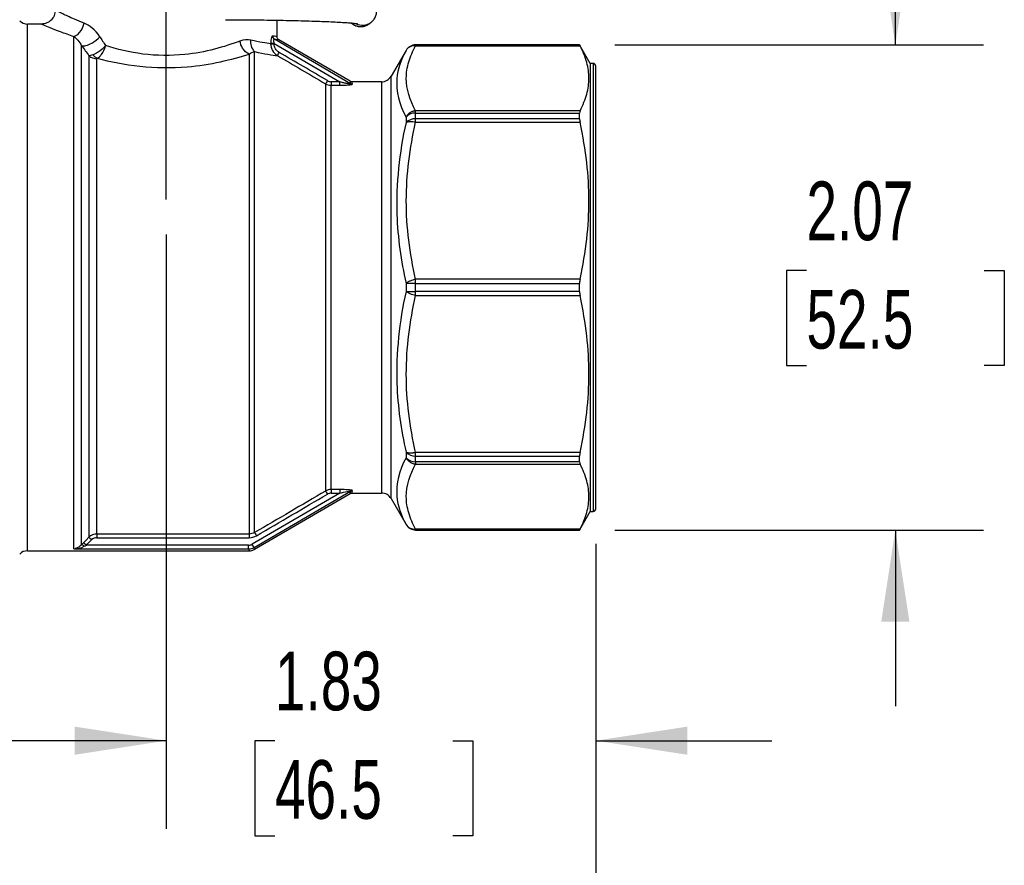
# Model space of a CAD drawing. Header units: inches. Extents: x 0.7 to 32.2, y 0.7 to 24.8.
# Tile 3 of 13: x 7.5 to 11.7, y 4.9 to 8.5. Entities that reach past the tile are written whole.
import ezdxf

# ---------------------------------------------------------------- set-up
doc = ezdxf.new("R2010")
doc.units = ezdxf.units.IN
doc.header["$LTSCALE"] = 3
doc.header["$MEASUREMENT"] = 0
doc.linetypes.add('SLD-Center', pattern=[0.75, 0.6, -0.05, 0.05, -0.05])
doc.linetypes.add('SLD-Solid', pattern=[0])
doc.layers.add('CENTER', color=40, linetype='SLD-Center')
doc.layers.add('DIMENSIONS', color=140, linetype='SLD-Solid', lineweight=25)
doc.styles.add('SLDTEXTSTYLE0', font='TXT', dxfattribs={"width": 0.7})
doc.dimstyles.new('SLDDIMSTYLE0', dxfattribs={"dimtxt": 0.254883, "dimasz": 0.39, "dimexe": 0, "dimexo": 0.0625, "dimgap": 0.063721, "dimtad": 0, "dimtih": 1, "dimtoh": 1, "dimrnd": 1e-09, "dimzin": 12, "dimdsep": 46, "dimtxsty": 'SLDTEXTSTYLE0', "dimsah": 1, "dimcen": 0.09, "dimadec": 0, "dimazin": 3, "dimtfac": 1, "dimtmove": 0, "dimatfit": 0, "dimfxl": 0, "dimfrac": 2, "dimtolj": 1, "dimtzin": 12, "dimarcsym": 0})
doc.dimstyles.new('SLDDIMSTYLE1', dxfattribs={"dimtxt": 0.254883, "dimasz": 0.39, "dimexe": 0, "dimexo": 0.0625, "dimgap": 0.063721, "dimtad": 0, "dimtih": 1, "dimtoh": 1, "dimrnd": 1e-09, "dimzin": 12, "dimdsep": 46, "dimtxsty": 'SLDTEXTSTYLE0', "dimsah": 1, "dimcen": 0.09, "dimadec": 0, "dimazin": 3, "dimtfac": 1, "dimtofl": 0, "dimtmove": 0, "dimatfit": 3, "dimfxl": 0, "dimfrac": 2, "dimtolj": 1, "dimtzin": 12, "dimarcsym": 0})

# ---------------------------------------------------------------- blocks, each defined once
blk = doc.blocks.new('_D')
at = {"layer": 'DIMENSIONS'}
for p, q in [((8.1038, 7.5569), (8.1038, 5.0259)), ((9.9345, 6.2391), (9.9345, 5.0259)), ((8.1038, 5.4009), (7.3538, 5.4009)), ((8.5674, 5.4009), (8.4818, 5.4009)), ((8.4818, 5.4009), (8.4818, 4.9958)), ((9.3248, 5.4009), (9.4104, 5.4009)), ((9.4104, 5.4009), (9.4104, 4.9958)), ((9.9345, 5.4009), (10.6845, 5.4009)), ((8.4818, 4.9958), (8.5674, 4.9958)), ((9.4104, 4.9958), (9.3248, 4.9958))]:
    blk.add_line(p, q, dxfattribs=at)
for points in [[(8.1038, 5.4009), (7.7138, 5.4609), (7.7138, 5.3409)], [(9.9345, 5.4009), (10.3245, 5.3409), (10.3245, 5.4609)]]:
    blk.add_solid(points, dxfattribs=at)
at = {"layer": 'DIMENSIONS', "char_height": 0.25, "attachment_point": 1, "style": 'SLDTEXTSTYLE0'}
for s, insert in [('1.83', (8.5674, 5.7802)), ('46.5', (8.5674, 5.3181))]:
    blk.add_mtext(s, dxfattribs=dict(at, insert=insert))
blk = doc.blocks.new('_D_1')
at = {"layer": 'DIMENSIONS'}
for p, q in [((6.277, 6.2391), (6.277, 3.64)), ((9.9345, 6.2391), (9.9345, 3.64)), ((6.277, 4.015), (7.3133, 4.015)), ((7.6587, 4.015), (7.5731, 4.015)), ((7.5731, 4.015), (7.5731, 3.6099)), ((8.4161, 4.015), (8.5017, 4.015)), ((8.5017, 4.015), (8.5017, 3.6099)), ((9.9345, 4.015), (8.7615, 4.015)), ((7.5731, 3.6099), (7.6587, 3.6099)), ((8.5017, 3.6099), (8.4161, 3.6099))]:
    blk.add_line(p, q, dxfattribs=at)
for points in [[(6.277, 4.015), (6.667, 3.955), (6.667, 4.075)], [(9.9345, 4.015), (9.5445, 4.075), (9.5445, 3.955)]]:
    blk.add_solid(points, dxfattribs=at)
at = {"layer": 'DIMENSIONS', "char_height": 0.25, "attachment_point": 1, "style": 'SLDTEXTSTYLE0'}
for s, insert in [('3.66', (7.6587, 4.3943)), ('92.9', (7.6587, 3.9322))]:
    blk.add_mtext(s, dxfattribs=dict(at, insert=insert))
blk = doc.blocks.new('_D_2')
at = {"layer": 'DIMENSIONS'}
for p, q in [((7.5404, 10.2946), (4.7136, 10.2946)), ((5.0886, 10.2946), (5.0886, 8.6947)), ((4.6039, 8.2326), (4.5183, 8.2326)), ((4.5183, 8.2326), (4.5183, 7.8275)), ((5.5733, 8.2326), (5.6589, 8.2326)), ((5.6589, 8.2326), (5.6589, 7.8275)), ((4.5183, 7.8275), (4.6039, 7.8275)), ((5.6589, 7.8275), (5.5733, 7.8275)), ((5.0886, 6.1706), (5.0886, 7.7704)), ((7.0955, 6.1706), (4.7136, 6.1706))]:
    blk.add_line(p, q, dxfattribs=at)
for points in [[(5.0886, 10.2946), (5.0286, 9.9046), (5.1486, 9.9046)], [(5.0886, 6.1706), (5.1486, 6.5606), (5.0286, 6.5606)]]:
    blk.add_solid(points, dxfattribs=at)
at = {"layer": 'DIMENSIONS', "char_height": 0.25, "attachment_point": 1, "style": 'SLDTEXTSTYLE0'}
for s, insert in [('4.12', (4.7099, 8.6119)), ('104.8', (4.6039, 8.1498))]:
    blk.add_mtext(s, dxfattribs=dict(at, insert=insert))
blk = doc.blocks.new('_D_3')
at = {"layer": 'DIMENSIONS'}
for p, q in [((11.2108, 8.3655), (11.2108, 9.1155)), ((10.0154, 8.3655), (11.5858, 8.3655)), ((10.8321, 7.404), (10.7465, 7.404)), ((10.7465, 7.404), (10.7465, 6.9989)), ((11.5895, 7.404), (11.6751, 7.404)), ((11.6751, 7.404), (11.6751, 6.9989)), ((10.7465, 6.9989), (10.8321, 6.9989)), ((11.6751, 6.9989), (11.5895, 6.9989)), ((10.0154, 6.2985), (11.5858, 6.2985)), ((11.2108, 6.2985), (11.2108, 5.5485))]:
    blk.add_line(p, q, dxfattribs=at)
for points in [[(11.2108, 8.3655), (11.2708, 8.7555), (11.1508, 8.7555)], [(11.2108, 6.2985), (11.1508, 5.9085), (11.2708, 5.9085)]]:
    blk.add_solid(points, dxfattribs=at)
at = {"layer": 'DIMENSIONS', "char_height": 0.25, "attachment_point": 1, "style": 'SLDTEXTSTYLE0'}
for s, insert in [('2.07', (10.8321, 7.7833)), ('52.5', (10.8321, 7.3212))]:
    blk.add_mtext(s, dxfattribs=dict(at, insert=insert))

msp = doc.modelspace()

# ---------------------------------------------------------------- linework, layer by layer
for p, q in [((7.5723, 8.454), (7.5131, 8.454)), ((7.5131, 6.2099), (7.5131, 8.454)), ((8.5762, 8.4008), (8.5762, 8.4705)), ((8.9697, 8.4557), (8.9681, 8.4545)), ((8.9697, 8.4557), (8.9772, 8.4615)), ((7.7102, 6.2179), (7.7102, 8.4015)), ((7.7436, 6.2355), (7.7436, 8.3615)), ((8.549, 8.3718), (8.549, 8.3703)), ((8.5638, 8.3703), (8.5638, 8.3718)), ((8.5638, 8.3718), (8.8432, 8.2086)), ((8.8892, 8.1998), (8.5648, 8.3893)), ((8.8874, 8.2101), (8.584, 8.3874)), ((9.8654, 8.3655), (9.1668, 8.3655)), ((9.1668, 8.3653), (9.1668, 8.3655)), ((9.1668, 8.3617), (9.1668, 8.3653)), ((9.8654, 8.3653), (9.1668, 8.3653)), ((9.1668, 8.3617), (9.8672, 8.3617)), ((9.9108, 8.2867), (9.8654, 8.3655)), ((9.8654, 8.3653), (9.8654, 8.3655)), ((7.775, 8.319), (7.775, 6.2674)), ((8.4572, 8.3263), (8.4572, 6.2813)), ((8.4809, 6.2877), (8.4809, 8.337)), ((9.1259, 8.3418), (9.0623, 8.2316)), ((9.1259, 8.3418), (9.1259, 8.3417)), ((7.8084, 6.2813), (7.8084, 8.3063)), ((9.9227, 8.2867), (9.9108, 8.2867)), ((9.9108, 8.2867), (9.9108, 6.3773)), ((9.9227, 8.2867), (9.9227, 6.3773)), ((9.9345, 6.3891), (9.9345, 8.2749)), ((9.0623, 6.4324), (9.0623, 8.2316)), ((8.7828, 8.1995), (8.7828, 6.4645)), ((8.8432, 8.2086), (8.8065, 8.2086)), ((8.8065, 6.4708), (8.8065, 8.1931)), ((8.8065, 8.1931), (8.8432, 8.1931)), ((9.0214, 8.208), (8.8954, 8.208)), ((9.0214, 8.208), (9.0214, 6.456)), ((9.1259, 8.0579), (9.1259, 8.034)), ((9.1668, 8.0749), (9.1668, 8.0845)), ((9.8672, 8.0845), (9.1668, 8.0845)), ((9.1668, 8.0505), (9.1668, 8.0749)), ((9.1668, 8.0749), (9.8654, 8.0749)), ((9.8654, 8.0505), (9.8654, 8.0749)), ((9.1668, 8.0357), (9.1668, 8.0505)), ((9.8654, 8.0505), (9.1668, 8.0505)), ((9.1668, 8.0357), (9.8672, 8.0357)), ((9.1259, 7.3489), (9.1259, 7.3151)), ((9.1668, 7.3492), (9.1668, 7.3665)), ((9.8672, 7.3665), (9.1668, 7.3665)), ((9.1668, 7.3147), (9.1668, 7.3492)), ((9.1668, 7.3492), (9.8654, 7.3492)), ((9.8654, 7.3147), (9.8654, 7.3492)), ((9.8654, 7.3147), (9.1668, 7.3147)), ((9.1668, 7.2974), (9.1668, 7.3147)), ((9.1668, 7.2974), (9.8672, 7.2974)), ((9.1259, 6.6299), (9.1259, 6.6061)), ((9.8672, 6.6283), (9.1668, 6.6283)), ((9.1668, 6.6135), (9.1668, 6.6283)), ((9.1668, 6.6135), (9.8654, 6.6135)), ((9.1668, 6.5891), (9.1668, 6.6135)), ((9.8654, 6.5891), (9.1668, 6.5891)), ((9.1668, 6.5891), (9.1668, 6.5794)), ((9.8654, 6.5891), (9.8654, 6.6135)), ((9.1668, 6.5794), (9.8672, 6.5794)), ((8.4787, 6.2244), (8.8892, 6.4641)), ((8.8432, 6.4708), (8.8065, 6.4708)), ((8.8432, 6.4554), (8.4708, 6.2379)), ((8.4809, 6.2164), (8.8874, 6.4538)), ((8.8065, 6.4554), (8.8432, 6.4554)), ((8.8954, 6.456), (9.0214, 6.456)), ((9.0623, 6.4324), (9.1259, 6.3222)), ((9.8654, 6.2985), (9.9108, 6.3773)), ((9.9108, 6.3773), (9.9227, 6.3773)), ((9.1259, 6.3223), (9.1259, 6.3222)), ((9.8672, 6.3023), (9.1668, 6.3023)), ((9.1668, 6.2987), (9.1668, 6.3023)), ((9.1668, 6.2987), (9.8654, 6.2987)), ((9.1668, 6.2985), (9.1668, 6.2987)), ((9.1668, 6.2985), (9.8654, 6.2985)), ((9.8654, 6.2985), (9.8654, 6.2987)), ((8.4572, 6.2813), (7.8084, 6.2813)), ((7.8084, 6.2657), (8.4572, 6.2657)), ((7.5131, 6.2099), (8.4573, 6.2099)), ((7.7102, 6.2179), (8.455, 6.2179)), ((8.455, 6.2336), (7.7636, 6.2336))]:
    msp.add_line(p, q)
at = {"flags": 128}
for points in [[(7.775, 6.2674), (7.7623, 6.2546), (7.7524, 6.2446)], [(7.7636, 6.2336), (7.7762, 6.2463), (7.7861, 6.2564)]]:
    msp.add_lwpolyline(points, dxfattribs=at)
for centre, radius, start, end in [((7.5131, 8.5013), 0.0472, 225, 270), ((8.9335, 8.5022), 0.059, 229.5011, 305.9988), ((8.941, 8.508), 0.059, 241.3579, 308.0925), ((9.1668, 8.3182), 0.0472, 90, 150), ((9.1668, 8.3181), 0.0472, 89.9985, 149.9946), ((9.9227, 8.2749), 0.0118, 360, 90), ((9.0214, 8.2552), 0.0472, 270, 330), ((9.1647, 8.0223), 0.0526, 87.6544, 137.4232), ((9.1645, 7.997), 0.0535, 87.5324, 136.2063), ((9.1624, 5.689), 1.6603, 89.8462, 91.2583), ((9.1624, 8.975), 1.6603, 268.7417, 270.1538), ((9.1645, 6.667), 0.0535, 223.7937, 272.4676), ((9.1647, 6.6417), 0.0526, 222.5768, 272.3456), ((9.0214, 6.4088), 0.0472, 30, 90), ((9.9227, 6.3891), 0.0118, 270, 0), ((9.1668, 6.3459), 0.0472, 210.0054, 270.0015), ((9.1668, 6.3458), 0.0472, 210, 270), ((7.5131, 6.1627), 0.0472, 90, 135)]:
    msp.add_arc(centre, radius, start, end)
for centre, major_axis, ratio, start_param, end_param in [((11.0589, 3.6427), (-3.4875, 5.1623), 0.008335, 0.392983, 0.4117), ((10.0246, 5.4594), (-2.558, 3.3012), 0.013043, 0.486752, 0.513157), ((8.8036, 8.2299), (0.0247, -0.0072), 0.811596, 4.410557, 5.05706), ((8.8036, 6.4341), (0.0247, 0.0072), 0.811596, 1.226125, 1.872629), ((7.8047, 6.2428), (0.0245, 0.0108), 0.82503, 1.079398, 2.016818), ((8.4628, 6.3083), (0.0496, 0.014), 0.811606, 4.376869, 5.020765), ((7.7785, 6.2557), (0.0627, 0.0587), 0.118415, 1.885339, 2.045729), ((8.4577, 6.2549), (0.0249, 0.0067), 0.8116, 4.390457, 5.034321)]:
    msp.add_ellipse(centre, major_axis=major_axis, ratio=ratio, start_param=start_param, end_param=end_param)
for points, knots in [([(8.9772, 8.4615), (8.98, 8.4639), (8.9863, 8.4693), (8.9949, 8.4819), (9.0005, 8.4981), (9.0011, 8.5159), (8.9967, 8.5323), (8.9889, 8.5455), (8.9798, 8.555), (8.9709, 8.5613), (8.9628, 8.5653), (8.9553, 8.5681), (8.9469, 8.5703), (8.9353, 8.5725), (8.9186, 8.5747), (8.8947, 8.577), (8.8662, 8.579), (8.8324, 8.581), (8.7945, 8.5827), (8.7526, 8.5843), (8.7068, 8.5858), (8.6575, 8.587), (8.6052, 8.5882), (8.5502, 8.5891), (8.493, 8.5898), (8.4342, 8.5904), (8.3886, 8.5906), (8.3629, 8.5907), (8.3574, 8.5907)], [0, 0, 0, 0, 0.013715, 0.030459, 0.047895, 0.065661, 0.08334, 0.098981, 0.113554, 0.127892, 0.143271, 0.161625, 0.186498, 0.22542, 0.287934, 0.34566, 0.406779, 0.465879, 0.524161, 0.58205, 0.639722, 0.697264, 0.754724, 0.812129, 0.869498, 0.926842, 0.98417, 1, 1, 1, 1]), ([(7.6314, 8.513), (7.6305, 8.5053), (7.6287, 8.4898), (7.6151, 8.4703), (7.5955, 8.4568), (7.58, 8.4549), (7.5723, 8.454)], [0, 0, 0, 0, 0.250385, 0.500126, 0.750051, 1, 1, 1, 1]), ([(7.7539, 8.4578), (7.74, 8.4634), (7.7138, 8.4739), (7.6845, 8.4871), (7.6655, 8.4963), (7.6532, 8.5022), (7.645, 8.5062), (7.6353, 8.511), (7.6287, 8.5144), (7.6313, 8.513), (7.6313, 8.513)], [0, 0, 0, 0, 0.189828, 0.356822, 0.501099, 0.5878, 0.673022, 0.756791, 0.999711, 1, 1, 1, 1]), ([(7.5723, 8.454), (7.5723, 8.454), (7.5693, 8.4553), (7.5797, 8.4508), (7.6057, 8.4401), (7.6492, 8.4226), (7.6898, 8.4086), (7.7102, 8.4015)], [0, 0, 0, 0, 0.000318, 0.247212, 0.496959, 0.746888, 1, 1, 1, 1]), ([(7.7102, 8.4015), (7.7218, 8.4045), (7.742, 8.4204), (7.7521, 8.4466), (7.7539, 8.4578)], [0, 0, 0, 0, 0.571429, 1, 1, 1, 1]), ([(8.357, 8.4726), (8.3675, 8.4726), (8.398, 8.4725), (8.4479, 8.4721), (8.5059, 8.4716), (8.5621, 8.4708), (8.6159, 8.4698), (8.6668, 8.4687), (8.7143, 8.4674), (8.7581, 8.4659), (8.7977, 8.4644), (8.8327, 8.4627), (8.8626, 8.4609), (8.8871, 8.4591), (8.9049, 8.4573), (8.9156, 8.456), (8.9207, 8.455), (8.9205, 8.4551), (8.9205, 8.4551)], [0, 0, 0, 0, 0.03719, 0.107922, 0.17866, 0.249377, 0.320064, 0.390706, 0.461283, 0.531767, 0.602108, 0.672226, 0.741977, 0.811074, 0.878913, 0.935005, 0.980845, 1, 1, 1, 1]), ([(8.8939, 8.4583), (8.8967, 8.4559), (8.9036, 8.45), (8.9179, 8.4443), (8.9353, 8.4422), (8.9522, 8.4454), (8.9635, 8.451), (8.9686, 8.4549), (8.9697, 8.4557)], [0, 0, 0, 0, 0.133426, 0.336212, 0.547141, 0.76479, 0.950039, 1, 1, 1, 1]), ([(7.7436, 8.3615), (7.7482, 8.3601), (7.7611, 8.3606), (7.7909, 8.3734), (7.8118, 8.3902), (7.8207, 8.4003)], [0, 0, 0, 0, 0.285714, 0.571429, 1, 1, 1, 1]), ([(8.5576, 8.4028), (8.5564, 8.4029), (8.5545, 8.4016), (8.5504, 8.3926), (8.549, 8.3809), (8.549, 8.3718)], [0, 0, 0, 0, 0.0344853, 0.051728, 0.1206987, 0.1206987, 0.1206987, 0.1206987]), ([(8.5576, 8.4028), (8.5576, 8.3997), (8.5591, 8.3943), (8.5629, 8.3905), (8.5648, 8.3893)], [0, 0, 0, 0, 0.571429, 1, 1, 1, 1]), ([(8.5839, 8.3872), (8.5828, 8.388), (8.5805, 8.3896), (8.5781, 8.3929), (8.5764, 8.3967), (8.5762, 8.3995), (8.5761, 8.4008)], [0, 0, 0, 0, 0.250048, 0.499995, 0.750009, 1, 1, 1, 1]), ([(7.8455, 8.362), (7.8454, 8.3619), (7.8453, 8.3618), (7.8368, 8.3517), (7.8215, 8.3384), (7.8017, 8.3271), (7.7942, 8.3239), (7.7907, 8.3228)], [-0.00025301, -0.00025301, -0.00025301, -0.00025301, 0, 0, 0.02264497, 0.0301933, 0.03774162, 0.03774162, 0.03774162, 0.03774162]), ([(7.8103, 8.3086), (7.8133, 8.3101), (7.8193, 8.3144), (7.8334, 8.3298), (7.842, 8.348), (7.8455, 8.3617), (7.8455, 8.3618), (7.8455, 8.362)], [-0.00025301, -0.00025301, -0.00025301, -0.00025301, 0.00729532, 0.01484364, 0.03748861, 0.03748861, 0.03774162, 0.03774162, 0.03774162, 0.03774162]), ([(8.418, 8.3815), (8.3533, 8.357), (8.2161, 8.3169), (8.0026, 8.32), (7.8936, 8.3468), (7.8455, 8.362)], [8.561888, 8.561888, 8.561888, 8.561888, 9.326877, 9.83687, 10.33779, 10.33779, 10.33779, 10.33779]), ([(8.4572, 8.3263), (8.4471, 8.33), (8.4295, 8.3459), (8.42, 8.3708), (8.418, 8.3815)], [-0.000002, -0.000002, -0.000002, -0.000002, 0.571429, 1.000002, 1.000002, 1.000002, 1.000002]), ([(8.4809, 8.337), (8.4744, 8.343), (8.4659, 8.3582), (8.4645, 8.3774), (8.4652, 8.3856)], [0, 0, 0, 0, 0.5714286, 1, 1, 1, 1]), ([(8.549, 8.3703), (8.5489, 8.36), (8.5546, 8.3394), (8.5694, 8.3247), (8.578, 8.3195)], [0, 0, 0, 0, 0.0573409, 0.1146819, 0.1146819, 0.1146819, 0.1146819]), ([(8.5638, 8.3718), (8.5606, 8.3718), (8.5573, 8.3718), (8.5521, 8.3718), (8.55, 8.3718), (8.549, 8.3718)], [0, 0, 0, 0, 0.5, 0.5, 1, 1, 1, 1]), ([(8.549, 8.3703), (8.55, 8.3703), (8.5521, 8.3703), (8.5573, 8.3703), (8.5606, 8.3703), (8.5638, 8.3703)], [0, 0, 0, 0, 0.5, 0.5, 1, 1, 1, 1]), ([(8.5648, 8.3893), (8.5645, 8.3894), (8.5639, 8.3895), (8.5631, 8.3893), (8.5624, 8.3888), (8.5618, 8.388), (8.5615, 8.3868), (8.5612, 8.3849), (8.5613, 8.3817), (8.5621, 8.377), (8.5632, 8.3736), (8.5638, 8.3718)], [0, 0, 0, 0, 0.081161, 0.157724, 0.230992, 0.302446, 0.373682, 0.446309, 0.601293, 0.784166, 1, 1, 1, 1]), ([(8.5648, 8.3893), (8.5704, 8.3887), (8.5816, 8.3876), (8.5832, 8.3875), (8.584, 8.3874)], [0, 0, 0, 0, 0.499481, 1, 1, 1, 1]), ([(9.1668, 8.0845), (9.1416, 8.1301), (9.1273, 8.1766), (9.127, 8.2464), (9.1305, 8.2696), (9.1442, 8.3159), (9.1542, 8.3389), (9.1668, 8.3617)], [0, 0, 0, 0, 0.5, 0.5, 0.75, 0.75, 1, 1, 1, 1]), ([(9.8672, 8.0845), (9.8803, 8.1092), (9.8897, 8.1327), (9.9021, 8.1785), (9.9052, 8.2008), (9.9052, 8.2455), (9.9021, 8.2678), (9.8897, 8.3136), (9.8803, 8.3371), (9.8672, 8.3617)], [0, 0, 0, 0, 0.25, 0.25, 0.5, 0.5, 0.75, 0.75, 1, 1, 1, 1]), ([(7.8103, 8.3086), (7.8651, 8.2938), (7.9887, 8.268), (8.2301, 8.265), (8.3845, 8.3031), (8.4572, 8.3263)], [8.561888, 8.561888, 8.561888, 8.561888, 9.071881, 9.581874, 10.346863, 10.346863, 10.346863, 10.346863]), ([(8.578, 8.3195), (8.5783, 8.32), (8.5802, 8.3233), (8.584, 8.3297), (8.5859, 8.333)], [0, 0, 0, 0, 0.500006, 1.000006, 1.000006, 1.000006, 1.000006]), ([(9.1259, 8.3417), (9.1043, 8.3026), (9.0716, 8.2089), (9.0971, 8.1121), (9.1259, 8.0579)], [1.467113, 1.467113, 1.467113, 1.467113, 2.261498, 3.320679, 3.320679, 3.320679, 3.320679]), ([(8.8065, 8.2086), (8.8065, 8.205), (8.8065, 8.2014), (8.8065, 8.1958), (8.8065, 8.1938), (8.8065, 8.1931)], [0, 0, 0, 0, 0.5, 0.5, 1, 1, 1, 1]), ([(8.8432, 8.1931), (8.8432, 8.1938), (8.8432, 8.1958), (8.8432, 8.2014), (8.8432, 8.205), (8.8432, 8.2086)], [0, 0, 0, 0, 0.5, 0.5, 1, 1, 1, 1]), ([(8.8432, 8.2086), (8.8461, 8.2079), (8.8516, 8.2066), (8.8592, 8.2048), (8.8657, 8.2033), (8.8706, 8.2023), (8.8742, 8.2016), (8.8775, 8.201), (8.8812, 8.2003), (8.8848, 8.1997), (8.8874, 8.1995), (8.8891, 8.1995), (8.8892, 8.1997), (8.8892, 8.1998)], [0, 0, 0, 0, 0.1736, 0.325301, 0.455169, 0.563306, 0.618707, 0.670152, 0.767095, 0.845793, 0.907967, 0.957104, 1, 1, 1, 1]), ([(8.8432, 8.1931), (8.8558, 8.1931), (8.872, 8.1936), (8.8914, 8.1955), (8.8973, 8.1968), (8.8971, 8.1978)], [0, 0, 0, 0, 0.0962555, 0.1203193, 0.1684471, 0.1684471, 0.1684471, 0.1684471]), ([(8.8954, 8.208), (8.894, 8.2081), (8.8912, 8.2082), (8.8887, 8.2095), (8.8874, 8.2101)], [0, 0, 0, 0, 0.499999, 1, 1, 1, 1]), ([(9.1668, 8.0845), (9.1654, 8.0844), (9.1626, 8.0841), (9.1585, 8.0832), (9.1544, 8.082), (9.1505, 8.0805), (9.1467, 8.0786), (9.1431, 8.0765), (9.1397, 8.0741), (9.1364, 8.0714), (9.1334, 8.0684), (9.1306, 8.0651), (9.1281, 8.0616), (9.1266, 8.0591), (9.1259, 8.0579)], [0, 0, 0, 0, 0.08445, 0.1678007, 0.2503019, 0.3322205, 0.4138352, 0.495431, 0.5772941, 0.6597057, 0.742937, 0.8272435, 0.9128608, 1, 1, 1, 1]), ([(9.1259, 8.034), (9.0971, 7.9061), (9.0716, 7.6754), (9.1043, 7.4454), (9.1259, 7.3489)], [1.467113, 1.467113, 1.467113, 1.467113, 2.526293, 3.320679, 3.320679, 3.320679, 3.320679]), ([(9.1668, 7.3665), (9.1542, 7.4216), (9.1442, 7.4771), (9.1305, 7.5888), (9.127, 7.645), (9.1273, 7.8134), (9.1416, 7.9257), (9.1668, 8.0357)], [0, 0, 0, 0, 0.25, 0.25, 0.5, 0.5, 1, 1, 1, 1]), ([(9.8672, 7.3665), (9.8803, 7.4261), (9.8897, 7.4827), (9.9021, 7.5933), (9.9052, 7.6472), (9.9052, 7.755), (9.9021, 7.809), (9.8897, 7.9195), (9.8803, 7.9761), (9.8672, 8.0357)], [0, 0, 0, 0, 0.25, 0.25, 0.5, 0.5, 0.75, 0.75, 1, 1, 1, 1]), ([(9.1668, 7.3665), (9.1658, 7.3663), (9.1637, 7.3659), (9.1595, 7.3649), (9.1524, 7.3629), (9.1447, 7.3601), (9.1378, 7.3569), (9.1333, 7.3544), (9.1291, 7.3517), (9.127, 7.3498), (9.1259, 7.3489)], [0, 0, 0, 0, 0.062652, 0.125136, 0.2502, 0.49975, 0.61586, 0.749875, 0.866474, 1, 1, 1, 1]), ([(9.1259, 7.3151), (9.0971, 7.1863), (9.0716, 6.9548), (9.1043, 6.7259), (9.1259, 6.6299)], [1.467113, 1.467113, 1.467113, 1.467113, 2.526293, 3.320679, 3.320679, 3.320679, 3.320679]), ([(9.1668, 6.6283), (9.1542, 6.6833), (9.1442, 6.7389), (9.1305, 6.8506), (9.127, 6.9067), (9.1273, 7.0751), (9.1416, 7.1874), (9.1668, 7.2974)], [0, 0, 0, 0, 0.25, 0.25, 0.5, 0.5, 1, 1, 1, 1]), ([(9.8672, 6.6283), (9.8803, 6.6879), (9.8897, 6.7445), (9.9021, 6.855), (9.9052, 6.9089), (9.9052, 7.0168), (9.9021, 7.0707), (9.8897, 7.1813), (9.8803, 7.2379), (9.8672, 7.2974)], [0, 0, 0, 0, 0.25, 0.25, 0.5, 0.5, 0.75, 0.75, 1, 1, 1, 1]), ([(9.1668, 6.6283), (9.1655, 6.628), (9.1628, 6.6275), (9.1587, 6.6269), (9.154, 6.6264), (9.1486, 6.6261), (9.1431, 6.6261), (9.1378, 6.6265), (9.1333, 6.6273), (9.1291, 6.6284), (9.127, 6.6294), (9.1259, 6.6299)], [0, 0, 0, 0, 0.078991, 0.1613025, 0.2500818, 0.3661704, 0.5000545, 0.6164114, 0.7500272, 0.8664257, 1, 1, 1, 1]), ([(9.1259, 6.6061), (9.0971, 6.5519), (9.0716, 6.455), (9.1043, 6.3614), (9.1259, 6.3223)], [1.467113, 1.467113, 1.467113, 1.467113, 2.526293, 3.320679, 3.320679, 3.320679, 3.320679]), ([(9.1259, 6.6061), (9.1266, 6.6048), (9.1281, 6.6023), (9.1306, 6.5988), (9.1334, 6.5956), (9.1364, 6.5926), (9.1397, 6.5899), (9.1431, 6.5875), (9.1467, 6.5854), (9.1505, 6.5835), (9.1544, 6.582), (9.1585, 6.5808), (9.1626, 6.5799), (9.1654, 6.5796), (9.1668, 6.5794)], [0, 0, 0, 0, 0.087139, 0.172757, 0.257063, 0.340294, 0.422706, 0.504569, 0.586165, 0.667779, 0.749698, 0.832199, 0.91555, 1, 1, 1, 1]), ([(9.1668, 6.3023), (9.1542, 6.3251), (9.1442, 6.3481), (9.1305, 6.3943), (9.127, 6.4176), (9.1273, 6.4873), (9.1416, 6.5339), (9.1668, 6.5794)], [0, 0, 0, 0, 0.25, 0.25, 0.5, 0.5, 1, 1, 1, 1]), ([(9.8672, 6.3023), (9.8803, 6.3269), (9.8897, 6.3504), (9.9021, 6.3962), (9.9052, 6.4185), (9.9052, 6.4632), (9.9021, 6.4855), (9.8897, 6.5313), (9.8803, 6.5548), (9.8672, 6.5794)], [0, 0, 0, 0, 0.25, 0.25, 0.5, 0.5, 0.75, 0.75, 1, 1, 1, 1]), ([(8.8065, 6.4708), (8.8065, 6.4702), (8.8065, 6.4682), (8.8065, 6.4626), (8.8065, 6.459), (8.8065, 6.4554)], [0, 0, 0, 0, 0.5, 0.5, 1, 1, 1, 1]), ([(8.8971, 6.4662), (8.8972, 6.4667), (8.8941, 6.4682), (8.875, 6.4704), (8.8558, 6.4708), (8.8432, 6.4708)], [0, 0, 0, 0, 0.0240591, 0.0721773, 0.1684137, 0.1684137, 0.1684137, 0.1684137]), ([(8.8432, 6.4554), (8.8542, 6.4581), (8.8709, 6.462), (8.8871, 6.4648), (8.8894, 6.4645), (8.8892, 6.4641)], [0, 0, 0, 0, 0.0962364, 0.1443546, 0.1684137, 0.1684137, 0.1684137, 0.1684137]), ([(8.8875, 6.4539), (8.8887, 6.4545), (8.8912, 6.4558), (8.894, 6.456), (8.8954, 6.4561)], [0, 0, 0, 0, 0.499998, 1, 1, 1, 1]), ([(7.8084, 6.2813), (7.8084, 6.2807), (7.8084, 6.2788), (7.8084, 6.2731), (7.8084, 6.2694), (7.8084, 6.2657)], [0, 0, 0, 0, 0.5, 0.5, 1, 1, 1, 1]), ([(7.7102, 6.2179), (7.7102, 6.218), (7.7103, 6.218), (7.7105, 6.218), (7.7107, 6.218), (7.7108, 6.218)], [-0.175660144, -0.175660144, -0.175660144, -0.175660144, -0.174964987, -0.174964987, -0.173620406, -0.173620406, -0.173620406, -0.173620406]), ([(7.7436, 6.2355), (7.7413, 6.2332), (7.7362, 6.2283), (7.7269, 6.2223), (7.7199, 6.2206), (7.716, 6.2197)], [0, 0, 0, 0, 0.265015, 0.580556, 1, 1, 1, 1]), ([(8.455, 6.2179), (8.455, 6.2184), (8.455, 6.2203), (8.455, 6.226), (8.455, 6.2298), (8.455, 6.2336)], [0, 0, 0, 0, 0.5, 0.5, 1, 1, 1, 1])]:
    msp.add_open_spline(points, degree=3, knots=knots)
for points in [[(7.8207, 8.4003), (7.8019, 8.4295), (7.7768, 8.4488), (7.7539, 8.4578)], [(7.7102, 8.4015), (7.7216, 8.3929), (7.7342, 8.3794), (7.7436, 8.3615)], [(8.5761, 8.4008), (8.5761, 8.4008), (8.5699, 8.4015), (8.5576, 8.4028)], [(8.4652, 8.3856), (8.4507, 8.3892), (8.4344, 8.3877), (8.418, 8.3815)], [(8.549, 8.3703), (8.53, 8.3725), (8.5011, 8.3767), (8.4652, 8.3856)], [(8.5859, 8.333), (8.5794, 8.3368), (8.5681, 8.3476), (8.5638, 8.3628), (8.5638, 8.3703)], [(9.1668, 8.3617), (9.1585, 8.3624), (9.1417, 8.3594), (9.1298, 8.3484), (9.1259, 8.3417)], [(9.8654, 8.3653), (9.8654, 8.3652), (9.866, 8.364), (9.8672, 8.3617)], [(7.7907, 8.3228), (7.7831, 8.3203), (7.7779, 8.3192), (7.775, 8.319)], [(7.775, 8.319), (7.7837, 8.311), (7.796, 8.3063), (7.8084, 8.3063)], [(7.7907, 8.3228), (7.7964, 8.316), (7.8034, 8.311), (7.8103, 8.3086)], [(7.8084, 8.3063), (7.8084, 8.3071), (7.8089, 8.308), (7.8103, 8.3086)], [(8.4572, 8.3263), (8.4655, 8.3322), (8.4736, 8.3358), (8.4809, 8.337)], [(8.4809, 8.337), (8.5231, 8.327), (8.5568, 8.3221), (8.578, 8.3195)], [(8.578, 8.3195), (8.6463, 8.2796), (8.7146, 8.2396), (8.7828, 8.1995)], [(8.7907, 8.2129), (8.7225, 8.253), (8.6542, 8.293), (8.5859, 8.333)], [(8.7907, 8.2129), (8.7888, 8.2097), (8.7851, 8.2034), (8.7831, 8.2), (8.7828, 8.1995)], [(8.7828, 8.1995), (8.7899, 8.1954), (8.7982, 8.1931), (8.8065, 8.1931)], [(8.8874, 8.2101), (8.8874, 8.2101), (8.888, 8.2067), (8.8892, 8.1998)], [(8.8892, 8.1998), (8.8916, 8.1985), (8.8943, 8.1978), (8.8971, 8.1978)], [(8.8971, 8.1978), (8.896, 8.2046), (8.8954, 8.208), (8.8954, 8.208)], [(9.8672, 8.0845), (9.866, 8.0823), (9.8654, 8.079), (9.8654, 8.0749)], [(9.1668, 8.0357), (9.1585, 8.0373), (9.1417, 8.0388), (9.1298, 8.0362), (9.1259, 8.034)], [(9.8654, 8.0505), (9.8654, 8.0461), (9.866, 8.0411), (9.8672, 8.0357)], [(9.8672, 7.3665), (9.866, 7.3611), (9.8654, 7.3553), (9.8654, 7.3492)], [(9.1668, 7.2974), (9.1585, 7.2991), (9.1417, 7.3042), (9.1298, 7.3115), (9.1259, 7.3151)], [(9.8654, 7.3147), (9.8654, 7.3087), (9.866, 7.3029), (9.8672, 7.2974)], [(9.8672, 6.6283), (9.866, 6.6229), (9.8654, 6.6178), (9.8654, 6.6135)], [(9.8654, 6.5891), (9.8654, 6.5849), (9.866, 6.5817), (9.8672, 6.5794)], [(8.7828, 6.4645), (8.6823, 6.4054), (8.5816, 6.3465), (8.4809, 6.2877)], [(8.8065, 6.4708), (8.7982, 6.4708), (8.7899, 6.4686), (8.7828, 6.4645)], [(8.7828, 6.4645), (8.7831, 6.464), (8.7851, 6.4606), (8.7888, 6.4543), (8.7907, 6.4511)], [(8.8432, 6.4708), (8.8432, 6.4702), (8.8432, 6.4663), (8.8432, 6.459), (8.8432, 6.4554)], [(8.8892, 6.4641), (8.888, 6.4573), (8.8875, 6.4539), (8.8875, 6.4539)], [(8.8971, 6.4662), (8.8943, 6.4662), (8.8916, 6.4655), (8.8892, 6.4641)], [(8.8954, 6.4561), (8.8954, 6.4561), (8.896, 6.4594), (8.8971, 6.4662)], [(8.4887, 6.2742), (8.5895, 6.3331), (8.6901, 6.392), (8.7907, 6.4511)], [(9.1259, 6.3223), (9.1298, 6.3156), (9.1417, 6.3046), (9.1585, 6.3016), (9.1668, 6.3023)], [(9.8672, 6.3023), (9.866, 6.3), (9.8654, 6.2988), (9.8654, 6.2987)], [(7.8084, 6.2813), (7.796, 6.2813), (7.7836, 6.2761), (7.775, 6.2674)], [(7.775, 6.2674), (7.7753, 6.2671), (7.7779, 6.2645), (7.7834, 6.2591), (7.7861, 6.2564)], [(8.4809, 6.2877), (8.4738, 6.2835), (8.4655, 6.2813), (8.4572, 6.2813)], [(8.4572, 6.2813), (8.4572, 6.2807), (8.4572, 6.2768), (8.4572, 6.2694), (8.4572, 6.2657)], [(8.4809, 6.2877), (8.4811, 6.2873), (8.483, 6.284), (8.4868, 6.2775), (8.4887, 6.2742)], [(7.7107, 6.218), (7.7105, 6.218), (7.7103, 6.218), (7.7102, 6.2179)], [(7.7108, 6.218), (7.7261, 6.2187), (7.742, 6.2223), (7.7547, 6.229)], [(7.7547, 6.229), (7.7498, 6.2333), (7.7451, 6.236), (7.7436, 6.2355)], [(7.7524, 6.2446), (7.7527, 6.2443), (7.7554, 6.2417), (7.7608, 6.2363), (7.7636, 6.2336)], [(7.7547, 6.229), (7.7576, 6.2305), (7.7606, 6.2321), (7.7636, 6.2336)], [(8.455, 6.2179), (8.4633, 6.218), (8.4716, 6.2202), (8.4787, 6.2244)], [(8.455, 6.2179), (8.4564, 6.2126), (8.4571, 6.21), (8.4571, 6.21)], [(8.4571, 6.21), (8.4613, 6.2102), (8.4697, 6.2108), (8.4772, 6.2145), (8.4809, 6.2164)], [(8.4787, 6.2244), (8.4785, 6.2247), (8.4766, 6.228), (8.4727, 6.2346), (8.4708, 6.2379)], [(8.4809, 6.2164), (8.4809, 6.2164), (8.4802, 6.2191), (8.4787, 6.2244)]]:
    msp.add_open_spline(points, degree=3)
at = {"layer": 'CENTER'}
msp.add_line((8.1038, 7.7069), (8.1038, 9.9029), dxfattribs=at)

# ---------------------------------------------------------------- dimensions: what is measured, and where the dimension line sits
at = {"layer": 'DIMENSIONS'}
for base, p1, p2, dimstyle, picture, middle in [((5.0886, 10.2946), (7.2455, 6.1706), (7.6904, 10.2946), 'SLDDIMSTYLE1', '_D_2', (5.0886, 8.2326)), ((11.2108, 6.2985), (9.8654, 8.3655), (9.8654, 6.2985), 'SLDDIMSTYLE0', '_D_3', (11.2108, 7.404))]:
    dim = msp.add_linear_dim(base=base, p1=p1, p2=p2, angle=90, dimstyle=dimstyle, dxfattribs=at)
    dim.commit()
    dim.dimension.update_dxf_attribs({"geometry": picture, "text_midpoint": middle, "dimtype": 160})
for base, p1, p2, dimstyle, picture, middle in [((9.9345, 5.4009), (8.1038, 7.7069), (9.9345, 6.3891), 'SLDDIMSTYLE0', '_D', (8.9461, 5.4009)), ((6.277, 4.015), (9.9345, 6.3891), (6.277, 6.3891), 'SLDDIMSTYLE1', '_D_1', (8.0374, 4.015))]:
    dim = msp.add_linear_dim(base=base, p1=p1, p2=p2, dimstyle=dimstyle, dxfattribs=at)
    dim.commit()
    dim.dimension.update_dxf_attribs({"geometry": picture, "text_midpoint": middle, "dimtype": 160})

doc.saveas('drawing.dxf')
